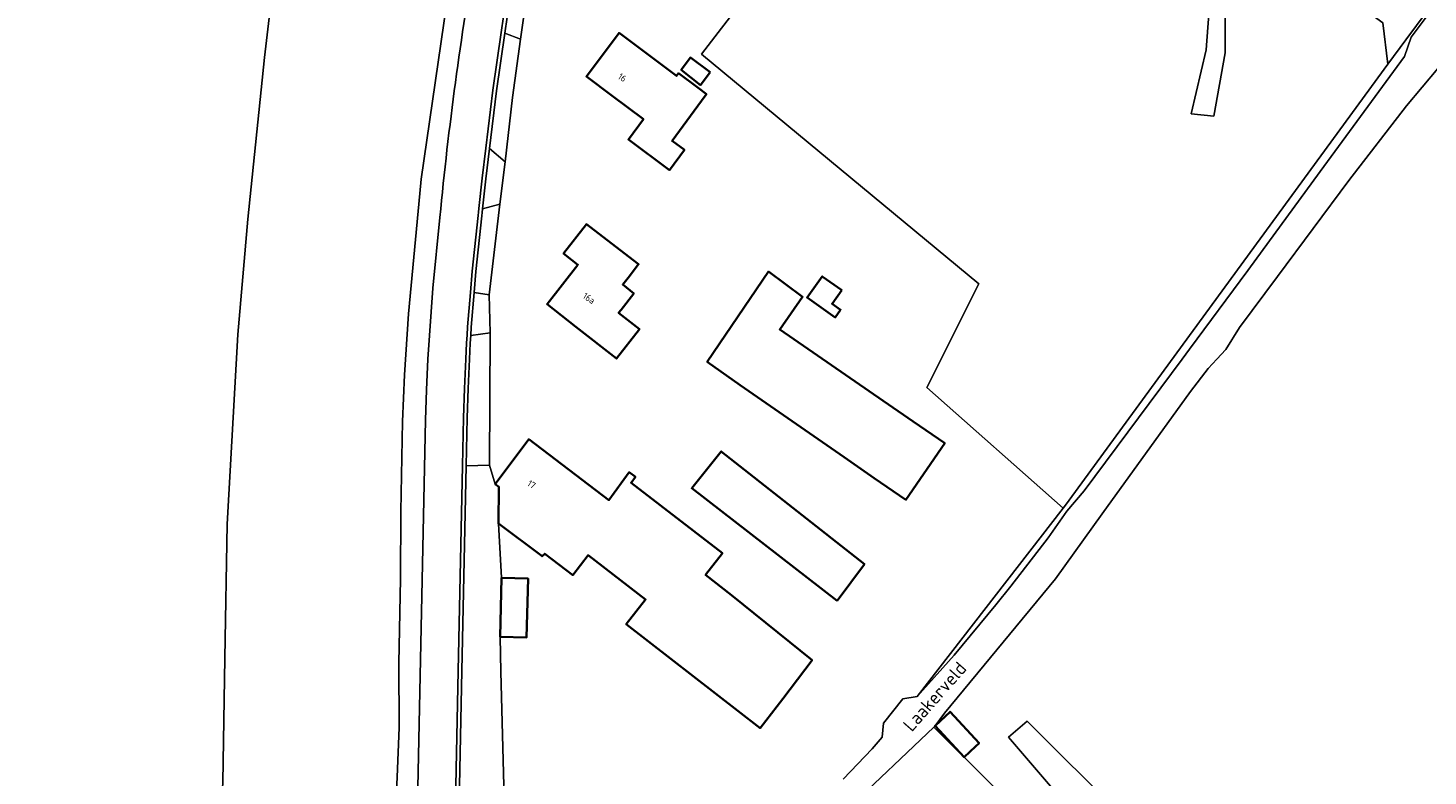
# Model space of a CAD drawing. Extents: x 184422 to 188298, y 343471 to 350189.
# Tile 55 of 256: x 185079 to 185270, y 347443 to 347545. Entities that reach past the tile are written whole.
import ezdxf
from ezdxf.enums import TextEntityAlignment as Align

# ---------------------------------------------------------------- set-up
doc = ezdxf.new("R2010")
doc.units = 0
for name, color, linetype, lineweight in [('B-WA-GR-BOUWLAND-GV', 252, 'Continuous', 13), ('B-WA-GR-GRAS-GV', 252, 'Continuous', 13), ('B-WA-OG-TERREIN_ERF-GV', 252, 'Continuous', 18), ('B-WA-OG-TOPOGRAFIE-T18', 252, 'Continuous', 18), ('B-WA-OG-WEG-GV', 252, 'Continuous', 18), ('B-WA-VH-ONVERHARD-GV', 252, 'Continuous', 18), ('B-WA-VH-VERHARDING_ASFALT-GV', 252, 'Continuous', 18), ('B-WA-VH-VERHARDING_BETONSTRAATSTEEN-GV', 252, 'Continuous', 18), ('B-WA-VH-VERHARDING_HALFVERHARDING_GRIND-GV', 252, 'Continuous', 18), ('B-WA-VH-VERHARDING_OPEN-GV', 252, 'Continuous', 18), ('B-WA-VH-VERHARDING_STRAATBAKSTEEN-GV', 252, 'Continuous', 18), ('B-WE-OG-BEBOUWING-GV', 250, 'Continuous', 35), ('B-WE-OG-BEBOUWING-T18', 10, 'Continuous', 18)]:
    doc.layers.add(name, color=color, linetype=linetype, lineweight=lineweight)
doc.styles.add('NLCS-ISO-M1000-T18', font='NLCS-ISO.ttf', dxfattribs={"height": 1.8})
doc.styles.add('NLCS-ISO-M500-T18', font='NLCS-ISO.ttf', dxfattribs={"height": 0.9})

msp = doc.modelspace()

# ---------------------------------------------------------------- linework, layer by layer
at = {"layer": 'B-WA-GR-BOUWLAND-GV', "flags": 128}
for points in [[(185217.459, 347434.948), (185202.542, 347449.8), (185190.757, 347438.565)], [(185217.459, 347434.948), (185202.542, 347449.8), (185190.757, 347438.565)], [(185217.459, 347434.948), (185202.542, 347449.8), (185190.757, 347438.565)], [(185240.891, 347425.069), (185215.266, 347450.593), (185212.717, 347448.401), (185219.291, 347440.757)], [(185240.891, 347425.069), (185215.266, 347450.593), (185212.717, 347448.401), (185219.291, 347440.757)], [(185240.891, 347425.069), (185215.266, 347450.593), (185212.717, 347448.401), (185219.291, 347440.757)]]:
    msp.add_lwpolyline(points, dxfattribs=at)
at = {"layer": 'B-WA-GR-GRAS-GV', "flags": 128}
for points in [[(185100.353, 347327.024), (185104.801, 347347.286), (185112.703, 347372.493), (185122.605, 347403.33), (185126.24, 347415.809), (185128.037, 347426.511), (185128.605, 347431.883), (185129.075, 347438.262), (185129.311, 347442.949), (185129.59, 347449.745), (185129.529, 347458.503), (185129.742, 347470.035), (185129.785, 347479.206), (185130.029, 347491.526), (185130.295, 347497.875), (185130.832, 347506.198), (185132.527, 347524.102), (185132.599, 347524.598), (185137.243, 347556.564), (185137.87, 347560.879)], [(185100.353, 347327.024), (185104.801, 347347.286), (185112.703, 347372.493), (185122.605, 347403.33), (185126.24, 347415.809), (185128.037, 347426.511), (185128.605, 347431.883), (185129.075, 347438.262), (185129.311, 347442.949), (185129.59, 347449.745), (185129.529, 347458.503), (185129.742, 347470.035), (185129.785, 347479.206), (185130.029, 347491.526), (185130.295, 347497.875), (185130.832, 347506.198), (185132.527, 347524.102), (185132.599, 347524.598), (185137.243, 347556.564), (185137.87, 347560.879)], [(185100.353, 347327.024), (185104.801, 347347.286), (185112.703, 347372.493), (185122.605, 347403.33), (185126.24, 347415.809), (185128.037, 347426.511), (185128.605, 347431.883), (185129.075, 347438.262), (185129.311, 347442.949), (185129.59, 347449.745), (185129.529, 347458.503), (185129.742, 347470.035), (185129.785, 347479.206), (185130.029, 347491.526), (185130.295, 347497.875), (185130.832, 347506.198), (185132.527, 347524.102), (185132.599, 347524.598), (185137.243, 347556.564), (185137.87, 347560.879)], [(185107.77, 347554.005), (185112.593, 347553.726), (185112.547, 347552.68), (185112.285, 347550.501), (185111.212, 347541.178), (185108.929, 347519.13), (185107.578, 347503.369), (185106.112, 347477.476), (185105.768, 347459.189), (185105.504, 347442.22), (185104.786, 347429.692), (185103.44, 347423.236), (185102.113, 347418.749), (185094.576, 347397.5), (185086.549, 347375.554), (185082.993, 347363.902), (185081.209, 347355.405), (185080.365, 347349.174), (185078.925, 347335.259)], [(185078.925, 347335.259), (185080.365, 347349.174), (185081.209, 347355.405), (185082.993, 347363.902), (185086.549, 347375.554), (185094.576, 347397.5), (185102.113, 347418.749), (185103.44, 347423.236), (185104.786, 347429.692), (185105.504, 347442.22), (185105.768, 347459.189), (185106.112, 347477.476), (185107.578, 347503.369), (185108.929, 347519.13), (185111.212, 347541.178), (185112.285, 347550.501), (185112.547, 347552.68), (185112.593, 347553.726), (185107.77, 347554.005)], [(185107.77, 347554.005), (185112.593, 347553.726), (185112.547, 347552.68), (185112.285, 347550.501), (185111.212, 347541.178), (185108.929, 347519.13), (185107.578, 347503.369), (185106.112, 347477.476), (185105.768, 347459.189), (185105.504, 347442.22), (185104.786, 347429.692), (185103.44, 347423.236), (185102.113, 347418.749), (185094.576, 347397.5), (185086.549, 347375.554), (185082.993, 347363.902), (185081.209, 347355.405), (185080.365, 347349.174), (185078.925, 347335.259)], [(185078.925, 347335.259), (185080.365, 347349.174), (185081.209, 347355.405), (185082.993, 347363.902), (185086.549, 347375.554), (185094.576, 347397.5), (185102.113, 347418.749), (185103.44, 347423.236), (185104.786, 347429.692), (185105.504, 347442.22), (185105.768, 347459.189), (185106.112, 347477.476), (185107.578, 347503.369), (185108.929, 347519.13), (185111.212, 347541.178), (185112.285, 347550.501), (185112.547, 347552.68), (185112.593, 347553.726), (185107.77, 347554.005)], [(185107.77, 347554.005), (185112.593, 347553.726), (185112.547, 347552.68), (185112.285, 347550.501), (185111.212, 347541.178), (185108.929, 347519.13), (185107.578, 347503.369), (185106.112, 347477.476), (185105.768, 347459.189), (185105.504, 347442.22), (185104.786, 347429.692), (185103.44, 347423.236), (185102.113, 347418.749), (185094.576, 347397.5), (185086.549, 347375.554), (185082.993, 347363.902), (185081.209, 347355.405), (185080.365, 347349.174), (185078.925, 347335.259)], [(185078.925, 347335.259), (185080.365, 347349.174), (185081.209, 347355.405), (185082.993, 347363.902), (185086.549, 347375.554), (185094.576, 347397.5), (185102.113, 347418.749), (185103.44, 347423.236), (185104.786, 347429.692), (185105.504, 347442.22), (185105.768, 347459.189), (185106.112, 347477.476), (185107.578, 347503.369), (185108.929, 347519.13), (185111.212, 347541.178), (185112.285, 347550.501), (185112.547, 347552.68), (185112.593, 347553.726), (185107.77, 347554.005)]]:
    msp.add_lwpolyline(points, dxfattribs=at)
at = {"layer": 'B-WA-OG-TERREIN_ERF-GV', "flags": 128}
for points in [[(185264.491, 347540.269), (185263.831, 347545.924), (185243.369, 347560.757), (185242.525, 347558.757), (185242.314, 347551.757), (185242.314, 347543.841), (185242.314, 347541.841), (185240.768, 347533.174), (185237.674, 347533.508), (185239.713, 347542.258), (185240.064, 347547.091), (185239.853, 347557.674), (185238.588, 347558.424), (185233.806, 347550.007), (185225.228, 347555.507), (185229.658, 347563.507), (185232.379, 347561.958), (185234.94, 347566.795), (185211.301, 347581.318)], [(185264.491, 347540.269), (185263.831, 347545.924), (185243.369, 347560.757), (185242.525, 347558.757), (185242.314, 347551.757), (185242.314, 347543.841), (185242.314, 347541.841), (185240.768, 347533.174), (185237.674, 347533.508), (185239.713, 347542.258), (185240.064, 347547.091), (185239.853, 347557.674), (185238.588, 347558.424), (185233.806, 347550.007), (185225.228, 347555.507), (185229.658, 347563.507), (185232.379, 347561.958), (185234.94, 347566.795), (185211.301, 347581.318)], [(185264.491, 347540.269), (185263.831, 347545.924), (185243.369, 347560.757), (185242.525, 347558.757), (185242.314, 347551.757), (185242.314, 347543.841), (185242.314, 347541.841), (185240.768, 347533.174), (185237.674, 347533.508), (185239.713, 347542.258), (185240.064, 347547.091), (185239.853, 347557.674), (185238.588, 347558.424), (185233.806, 347550.007), (185225.228, 347555.507), (185229.658, 347563.507), (185232.379, 347561.958), (185234.94, 347566.795), (185211.301, 347581.318)], [(185206.881, 347578.62), (185208.89, 347570.922), (185209.024, 347567.43), (185205.743, 347569.414), (185205.073, 347575.445), (185204.069, 347577.112), (185201.859, 347574.017), (185201.041, 347572.58), (185203.761, 347570.945), (185198.427, 347561.904), (185193.892, 347554.219), (185186.031, 347558.886), (185182.411, 347556.724), (185170.835, 347541.632), (185208.706, 347510.273), (185201.595, 347496.161), (185220.213, 347479.691), (185220.512, 347480.077), (185264.491, 347540.269)], [(185206.881, 347578.62), (185208.89, 347570.922), (185209.024, 347567.43), (185205.743, 347569.414), (185205.073, 347575.445), (185204.069, 347577.112), (185201.859, 347574.017), (185201.041, 347572.58), (185203.761, 347570.945), (185198.427, 347561.904), (185193.892, 347554.219), (185186.031, 347558.886), (185182.411, 347556.724), (185170.835, 347541.632), (185208.706, 347510.273), (185201.595, 347496.161), (185220.213, 347479.691), (185220.512, 347480.077), (185264.491, 347540.269)], [(185206.881, 347578.62), (185208.89, 347570.922), (185209.024, 347567.43), (185205.743, 347569.414), (185205.073, 347575.445), (185204.069, 347577.112), (185201.859, 347574.017), (185201.041, 347572.58), (185203.761, 347570.945), (185198.427, 347561.904), (185193.892, 347554.219), (185186.031, 347558.886), (185182.411, 347556.724), (185170.835, 347541.632), (185208.706, 347510.273), (185201.595, 347496.161), (185220.213, 347479.691), (185220.512, 347480.077), (185264.491, 347540.269)], [(185190.173, 347442.694), (185194.131, 347446.819), (185195.499, 347448.422), (185195.688, 347450.335), (185198.313, 347453.625), (185200.269, 347453.949), (185220.213, 347479.691), (185201.595, 347496.161), (185208.706, 347510.273), (185170.835, 347541.632), (185182.411, 347556.724)], [(185190.173, 347442.694), (185194.131, 347446.819), (185195.499, 347448.422), (185195.688, 347450.335), (185198.313, 347453.625), (185200.269, 347453.949), (185220.213, 347479.691), (185201.595, 347496.161), (185208.706, 347510.273), (185170.835, 347541.632), (185182.411, 347556.724)], [(185190.173, 347442.694), (185194.131, 347446.819), (185195.499, 347448.422), (185195.688, 347450.335), (185198.313, 347453.625), (185200.269, 347453.949), (185220.213, 347479.691), (185201.595, 347496.161), (185208.706, 347510.273), (185170.835, 347541.632), (185182.411, 347556.724)], [(185146.708, 347547.818), (185146.149, 347543.699), (185145.065, 347535.714), (185144.022, 347526.955), (185143.334, 347521.168), (185141.865, 347508.798), (185142.014, 347503.588), (185141.899, 347485.545), (185142.696, 347482.961), (185147.258, 347489.089), (185158.204, 347480.774), (185160.967, 347484.582), (185161.824, 347483.948), (185161.229, 347483.144), (185173.685, 347473.516), (185171.389, 347470.551), (185174.947, 347467.796), (185185.927, 347458.923), (185181.928, 347453.651), (185178.837, 347449.659), (185160.561, 347463.83), (185163.215, 347467.189), (185155.355, 347473.241), (185153.267, 347470.544), (185149.439, 347473.455), (185149.093, 347473.117), (185143.131, 347477.577), (185143.533, 347470.152), (185147.161, 347470.066), (185146.96, 347462.033), (185143.342, 347462.119), (185143.445, 347457.337), (185143.859, 347441.798)], [(185146.708, 347547.818), (185146.149, 347543.699), (185145.065, 347535.714), (185144.022, 347526.955), (185143.334, 347521.168), (185141.865, 347508.798), (185142.014, 347503.588), (185141.899, 347485.545), (185142.696, 347482.961), (185147.258, 347489.089), (185158.204, 347480.774), (185160.967, 347484.582), (185161.824, 347483.948), (185161.229, 347483.144), (185173.685, 347473.516), (185171.389, 347470.551), (185174.947, 347467.796), (185185.927, 347458.923), (185181.928, 347453.651), (185178.837, 347449.659), (185160.561, 347463.83), (185163.215, 347467.189), (185155.355, 347473.241), (185153.267, 347470.544), (185149.439, 347473.455), (185149.093, 347473.117), (185143.131, 347477.577), (185143.533, 347470.152), (185147.161, 347470.066), (185146.96, 347462.033), (185143.342, 347462.119), (185143.445, 347457.337), (185143.859, 347441.798)], [(185146.708, 347547.818), (185146.149, 347543.699), (185145.065, 347535.714), (185144.022, 347526.955), (185143.334, 347521.168), (185141.865, 347508.798), (185142.014, 347503.588), (185141.899, 347485.545), (185142.696, 347482.961), (185147.258, 347489.089), (185158.204, 347480.774), (185160.967, 347484.582), (185161.824, 347483.948), (185161.229, 347483.144), (185173.685, 347473.516), (185171.389, 347470.551), (185174.947, 347467.796), (185185.927, 347458.923), (185181.928, 347453.651), (185178.837, 347449.659), (185160.561, 347463.83), (185163.215, 347467.189), (185155.355, 347473.241), (185153.267, 347470.544), (185149.439, 347473.455), (185149.093, 347473.117), (185143.131, 347477.577), (185143.533, 347470.152), (185147.161, 347470.066), (185146.96, 347462.033), (185143.342, 347462.119), (185143.445, 347457.337), (185143.859, 347441.798)], [(185271.334, 347539.694), (185267.035, 347534.585), (185259.157, 347524.402), (185249.44, 347511.275), (185244.266, 347504.342), (185242.398, 347501.346), (185241.155, 347500), (185239.982, 347498.729), (185237.55, 347495.613), (185225.505, 347478.915), (185219.125, 347470.023), (185203.997, 347451.668), (185202.714, 347449.98), (185202.542, 347449.8), (185217.459, 347434.948)], [(185271.334, 347539.694), (185267.035, 347534.585), (185259.157, 347524.402), (185249.44, 347511.275), (185244.266, 347504.342), (185242.398, 347501.346), (185241.155, 347500), (185239.982, 347498.729), (185237.55, 347495.613), (185225.505, 347478.915), (185219.125, 347470.023), (185203.997, 347451.668), (185202.714, 347449.98), (185202.542, 347449.8), (185217.459, 347434.948)], [(185271.334, 347539.694), (185267.035, 347534.585), (185259.157, 347524.402), (185249.44, 347511.275), (185244.266, 347504.342), (185242.398, 347501.346), (185241.155, 347500), (185239.982, 347498.729), (185237.55, 347495.613), (185225.505, 347478.915), (185219.125, 347470.023), (185203.997, 347451.668), (185202.714, 347449.98), (185202.542, 347449.8), (185217.459, 347434.948)], [(185219.291, 347440.757), (185212.717, 347448.401), (185215.266, 347450.593), (185240.891, 347425.069)], [(185219.291, 347440.757), (185212.717, 347448.401), (185215.266, 347450.593), (185240.891, 347425.069)], [(185219.291, 347440.757), (185212.717, 347448.401), (185215.266, 347450.593), (185240.891, 347425.069)]]:
    msp.add_lwpolyline(points, dxfattribs=at)
for points in [[(185166.451, 347525.827), (185160.864, 347530.017), (185162.921, 347532.76), (185158.634, 347535.975), (185155.13, 347538.603), (185159.591, 347544.552), (185163.591, 347541.552), (185167.428, 347538.674), (185167.709, 347539.048), (185170.401, 347537.032), (185171.509, 347536.173), (185171.349, 347535.955), (185166.832, 347529.8), (185168.508, 347528.57)], [(185166.451, 347525.827), (185160.864, 347530.017), (185162.921, 347532.76), (185158.634, 347535.975), (185155.13, 347538.603), (185159.591, 347544.552), (185163.591, 347541.552), (185167.428, 347538.674), (185167.709, 347539.048), (185170.401, 347537.032), (185171.509, 347536.173), (185171.349, 347535.955), (185166.832, 347529.8), (185168.508, 347528.57)], [(185166.451, 347525.827), (185160.864, 347530.017), (185162.921, 347532.76), (185158.634, 347535.975), (185155.13, 347538.603), (185159.591, 347544.552), (185163.591, 347541.552), (185167.428, 347538.674), (185167.709, 347539.048), (185170.401, 347537.032), (185171.509, 347536.173), (185171.349, 347535.955), (185166.832, 347529.8), (185168.508, 347528.57)], [(185159.093, 347515.402), (185162.251, 347512.962), (185160.841, 347511.137), (185160.081, 347510.184), (185161.588, 347508.997), (185159.853, 347506.751), (185159.526, 347506.338), (185162.357, 347504.13), (185159.253, 347500.085), (185153.695, 347504.443), (185149.762, 347507.53), (185153.981, 347512.906), (185152.021, 347514.427), (185155.136, 347518.459)], [(185159.093, 347515.402), (185162.251, 347512.962), (185160.841, 347511.137), (185160.081, 347510.184), (185161.588, 347508.997), (185159.853, 347506.751), (185159.526, 347506.338), (185162.357, 347504.13), (185159.253, 347500.085), (185153.695, 347504.443), (185149.762, 347507.53), (185153.981, 347512.906), (185152.021, 347514.427), (185155.136, 347518.459)], [(185159.093, 347515.402), (185162.251, 347512.962), (185160.841, 347511.137), (185160.081, 347510.184), (185161.588, 347508.997), (185159.853, 347506.751), (185159.526, 347506.338), (185162.357, 347504.13), (185159.253, 347500.085), (185153.695, 347504.443), (185149.762, 347507.53), (185153.981, 347512.906), (185152.021, 347514.427), (185155.136, 347518.459)], [(185198.73, 347480.817), (185194.397, 347483.774), (185190.288, 347486.622), (185176.122, 347496.441), (185171.612, 347499.654), (185179.991, 347511.971), (185184.642, 347508.509), (185181.515, 347504.075), (185195.633, 347494.334), (185199.742, 347491.486), (185204.027, 347488.546)], [(185198.73, 347480.817), (185194.397, 347483.774), (185190.288, 347486.622), (185176.122, 347496.441), (185171.612, 347499.654), (185179.991, 347511.971), (185184.642, 347508.509), (185181.515, 347504.075), (185195.633, 347494.334), (185199.742, 347491.486), (185204.027, 347488.546)], [(185198.73, 347480.817), (185194.397, 347483.774), (185190.288, 347486.622), (185176.122, 347496.441), (185171.612, 347499.654), (185179.991, 347511.971), (185184.642, 347508.509), (185181.515, 347504.075), (185195.633, 347494.334), (185199.742, 347491.486), (185204.027, 347488.546)]]:
    msp.add_lwpolyline(points, close=True, dxfattribs=at)
at = {"layer": 'B-WA-OG-WEG-GV', "flags": 128}
for points in [[(185140.083, 347556.135), (185137.243, 347556.564), (185132.599, 347524.598), (185132.527, 347524.102), (185130.832, 347506.198), (185130.295, 347497.875), (185130.029, 347491.526), (185129.785, 347479.206), (185129.742, 347470.035), (185129.529, 347458.503), (185129.59, 347449.745), (185129.311, 347442.949), (185129.075, 347438.262), (185128.605, 347431.883), (185128.037, 347426.511), (185126.24, 347415.809), (185122.605, 347403.33), (185112.703, 347372.493), (185104.801, 347347.286), (185100.353, 347327.024)], [(185140.083, 347556.135), (185137.243, 347556.564), (185132.599, 347524.598), (185132.527, 347524.102), (185130.832, 347506.198), (185130.295, 347497.875), (185130.029, 347491.526), (185129.785, 347479.206), (185129.742, 347470.035), (185129.529, 347458.503), (185129.59, 347449.745), (185129.311, 347442.949), (185129.075, 347438.262), (185128.605, 347431.883), (185128.037, 347426.511), (185126.24, 347415.809), (185122.605, 347403.33), (185112.703, 347372.493), (185104.801, 347347.286), (185100.353, 347327.024)], [(185140.083, 347556.135), (185137.243, 347556.564), (185132.599, 347524.598), (185132.527, 347524.102), (185130.832, 347506.198), (185130.295, 347497.875), (185130.029, 347491.526), (185129.785, 347479.206), (185129.742, 347470.035), (185129.529, 347458.503), (185129.59, 347449.745), (185129.311, 347442.949), (185129.075, 347438.262), (185128.605, 347431.883), (185128.037, 347426.511), (185126.24, 347415.809), (185122.605, 347403.33), (185112.703, 347372.493), (185104.801, 347347.286), (185100.353, 347327.024)], [(185277.163, 347555.61), (185269.855, 347547.538), (185266.936, 347543.616), (185264.491, 347540.269), (185220.512, 347480.077), (185220.213, 347479.691), (185200.269, 347453.949), (185200.284, 347453.951), (185205.314, 347459.615), (185210.992, 347466.464), (185213.045, 347469.046), (185218.166, 347475.603), (185220.693, 347479.267), (185223.057, 347482.047), (185236.423, 347500), (185237.452, 347501.382), (185245.398, 347512.095), (185255.276, 347525.612), (185266.798, 347541.335), (185267.669, 347543.987), (185270.26, 347547.428)], [(185277.163, 347555.61), (185269.855, 347547.538), (185266.936, 347543.616), (185264.491, 347540.269), (185220.512, 347480.077), (185220.213, 347479.691), (185200.269, 347453.949), (185200.284, 347453.951), (185205.314, 347459.615), (185210.992, 347466.464), (185213.045, 347469.046), (185218.166, 347475.603), (185220.693, 347479.267), (185223.057, 347482.047), (185236.423, 347500), (185237.452, 347501.382), (185245.398, 347512.095), (185255.276, 347525.612), (185266.798, 347541.335), (185267.669, 347543.987), (185270.26, 347547.428)], [(185277.163, 347555.61), (185269.855, 347547.538), (185266.936, 347543.616), (185264.491, 347540.269), (185220.512, 347480.077), (185220.213, 347479.691), (185200.269, 347453.949), (185200.284, 347453.951), (185205.314, 347459.615), (185210.992, 347466.464), (185213.045, 347469.046), (185218.166, 347475.603), (185220.693, 347479.267), (185223.057, 347482.047), (185236.423, 347500), (185237.452, 347501.382), (185245.398, 347512.095), (185255.276, 347525.612), (185266.798, 347541.335), (185267.669, 347543.987), (185270.26, 347547.428)], [(185132.094, 347439.376), (185133.157, 347491.667), (185133.289, 347495.834), (185133.481, 347500), (185134.15, 347509.691), (185135.134, 347519.357)], [(185132.094, 347439.376), (185133.157, 347491.667), (185133.289, 347495.834), (185133.481, 347500), (185134.15, 347509.691), (185135.134, 347519.357)], [(185132.094, 347439.376), (185133.157, 347491.667), (185133.289, 347495.834), (185133.481, 347500), (185134.15, 347509.691), (185135.134, 347519.357)]]:
    msp.add_lwpolyline(points, dxfattribs=at)
at = {"layer": 'B-WA-OG-WEG-GV'}
msp.add_lwpolyline([(185135.134, 347519.357, -0.0192728), (185140.083, 347556.135)], format="xyb", dxfattribs=at)
msp.add_lwpolyline([(185135.134, 347519.357, -0.0192728), (185140.083, 347556.135)], format="xyb", dxfattribs=at)
msp.add_lwpolyline([(185135.134, 347519.357, -0.0192728), (185140.083, 347556.135)], format="xyb", dxfattribs=at)
at = {"layer": 'B-WA-VH-ONVERHARD-GV', "flags": 128}
for points in [[(185270.26, 347547.428), (185267.669, 347543.987), (185266.798, 347541.335), (185255.276, 347525.612), (185245.398, 347512.095), (185237.452, 347501.382), (185236.423, 347500), (185223.057, 347482.047), (185220.693, 347479.267), (185218.166, 347475.603), (185213.045, 347469.046), (185210.992, 347466.464), (185205.314, 347459.615), (185200.284, 347453.951), (185200.269, 347453.949), (185198.313, 347453.625), (185195.688, 347450.335), (185195.499, 347448.422), (185194.131, 347446.819), (185190.173, 347442.694)], [(185270.26, 347547.428), (185267.669, 347543.987), (185266.798, 347541.335), (185255.276, 347525.612), (185245.398, 347512.095), (185237.452, 347501.382), (185236.423, 347500), (185223.057, 347482.047), (185220.693, 347479.267), (185218.166, 347475.603), (185213.045, 347469.046), (185210.992, 347466.464), (185205.314, 347459.615), (185200.284, 347453.951), (185200.269, 347453.949), (185198.313, 347453.625), (185195.688, 347450.335), (185195.499, 347448.422), (185194.131, 347446.819), (185190.173, 347442.694)], [(185270.26, 347547.428), (185267.669, 347543.987), (185266.798, 347541.335), (185255.276, 347525.612), (185245.398, 347512.095), (185237.452, 347501.382), (185236.423, 347500), (185223.057, 347482.047), (185220.693, 347479.267), (185218.166, 347475.603), (185213.045, 347469.046), (185210.992, 347466.464), (185205.314, 347459.615), (185200.284, 347453.951), (185200.269, 347453.949), (185198.313, 347453.625), (185195.688, 347450.335), (185195.499, 347448.422), (185194.131, 347446.819), (185190.173, 347442.694)], [(185190.757, 347438.565), (185202.542, 347449.8), (185202.714, 347449.98), (185203.997, 347451.668), (185219.125, 347470.023), (185225.505, 347478.915), (185237.55, 347495.613), (185239.982, 347498.729), (185241.155, 347500), (185242.398, 347501.346), (185244.266, 347504.342), (185249.44, 347511.275), (185259.157, 347524.402), (185267.035, 347534.585), (185271.334, 347539.694)], [(185190.757, 347438.565), (185202.542, 347449.8), (185202.714, 347449.98), (185203.997, 347451.668), (185219.125, 347470.023), (185225.505, 347478.915), (185237.55, 347495.613), (185239.982, 347498.729), (185241.155, 347500), (185242.398, 347501.346), (185244.266, 347504.342), (185249.44, 347511.275), (185259.157, 347524.402), (185267.035, 347534.585), (185271.334, 347539.694)], [(185190.757, 347438.565), (185202.542, 347449.8), (185202.714, 347449.98), (185203.997, 347451.668), (185219.125, 347470.023), (185225.505, 347478.915), (185237.55, 347495.613), (185239.982, 347498.729), (185241.155, 347500), (185242.398, 347501.346), (185244.266, 347504.342), (185249.44, 347511.275), (185259.157, 347524.402), (185267.035, 347534.585), (185271.334, 347539.694)]]:
    msp.add_lwpolyline(points, dxfattribs=at)
at = {"layer": 'B-WA-VH-VERHARDING_ASFALT-GV'}
msp.add_lwpolyline([(185140.083, 347556.135, 0.0192728), (185135.134, 347519.357)], format="xyb", dxfattribs=at)
msp.add_lwpolyline([(185140.083, 347556.135, 0.0192728), (185135.134, 347519.357)], format="xyb", dxfattribs=at)
msp.add_lwpolyline([(185140.083, 347556.135, 0.0192728), (185135.134, 347519.357)], format="xyb", dxfattribs=at)
at = {"layer": 'B-WA-VH-VERHARDING_ASFALT-GV', "flags": 128}
for points in [[(185137.271, 347439.521), (185137.643, 347457.457), (185138.224, 347485.465), (185138.36, 347492.022), (185138.48, 347496.024), (185138.66, 347500.025), (185138.782, 347502.221), (185138.851, 347503.295), (185138.922, 347504.418), (185139.306, 347509.132), (185139.541, 347512.025), (185140.369, 347519.608), (185140.418, 347520.089), (185140.468, 347520.573), (185140.912, 347524.698), (185141.389, 347528.824), (185142.383, 347536.71), (185143.49, 347544.583), (185143.82, 347546.783)], [(185137.271, 347439.521), (185137.643, 347457.457), (185138.224, 347485.465), (185138.36, 347492.022), (185138.48, 347496.024), (185138.66, 347500.025), (185138.782, 347502.221), (185138.851, 347503.295), (185138.922, 347504.418), (185139.306, 347509.132), (185139.541, 347512.025), (185140.369, 347519.608), (185140.418, 347520.089), (185140.468, 347520.573), (185140.912, 347524.698), (185141.389, 347528.824), (185142.383, 347536.71), (185143.49, 347544.583), (185143.82, 347546.783)], [(185137.271, 347439.521), (185137.643, 347457.457), (185138.224, 347485.465), (185138.36, 347492.022), (185138.48, 347496.024), (185138.66, 347500.025), (185138.782, 347502.221), (185138.851, 347503.295), (185138.922, 347504.418), (185139.306, 347509.132), (185139.541, 347512.025), (185140.369, 347519.608), (185140.418, 347520.089), (185140.468, 347520.573), (185140.912, 347524.698), (185141.389, 347528.824), (185142.383, 347536.71), (185143.49, 347544.583), (185143.82, 347546.783)], [(185135.134, 347519.357), (185134.15, 347509.691), (185133.481, 347500), (185133.289, 347495.834), (185133.157, 347491.667), (185132.094, 347439.376)], [(185135.134, 347519.357), (185134.15, 347509.691), (185133.481, 347500), (185133.289, 347495.834), (185133.157, 347491.667), (185132.094, 347439.376)], [(185135.134, 347519.357), (185134.15, 347509.691), (185133.481, 347500), (185133.289, 347495.834), (185133.157, 347491.667), (185132.094, 347439.376)]]:
    msp.add_lwpolyline(points, dxfattribs=at)
at = {"layer": 'B-WA-VH-VERHARDING_BETONSTRAATSTEEN-GV', "flags": 128}
for points in [[(185144.653, 347548.904), (185144.314, 347546.708), (185143.985, 347544.511), (185146.149, 347543.699), (185146.708, 347547.818), (185146.724, 347547.897)], [(185144.653, 347548.904), (185144.314, 347546.708), (185143.985, 347544.511), (185146.149, 347543.699), (185146.708, 347547.818), (185146.724, 347547.897)], [(185144.653, 347548.904), (185144.314, 347546.708), (185143.985, 347544.511), (185146.149, 347543.699), (185146.708, 347547.818), (185146.724, 347547.897)], [(185141.885, 347528.764), (185141.409, 347524.643), (185140.965, 347520.52), (185143.334, 347521.168), (185144.022, 347526.955)], [(185141.885, 347528.764), (185141.409, 347524.643), (185140.965, 347520.52), (185143.334, 347521.168), (185144.022, 347526.955)], [(185141.885, 347528.764), (185141.409, 347524.643), (185140.965, 347520.52), (185143.334, 347521.168), (185144.022, 347526.955)], [(185141.865, 347508.798), (185139.804, 347509.091), (185139.421, 347504.382), (185139.35, 347503.263), (185142.014, 347503.588)], [(185141.865, 347508.798), (185139.804, 347509.091), (185139.421, 347504.382), (185139.35, 347503.263), (185142.014, 347503.588)], [(185141.865, 347508.798), (185139.804, 347509.091), (185139.421, 347504.382), (185139.35, 347503.263), (185142.014, 347503.588)]]:
    msp.add_lwpolyline(points, close=True, dxfattribs=at)
at = {"layer": 'B-WA-VH-VERHARDING_HALFVERHARDING_GRIND-GV', "flags": 128}
for points in [[(185211.301, 347581.318), (185234.94, 347566.795), (185232.379, 347561.958), (185238.588, 347558.424), (185239.853, 347557.674), (185240.064, 347547.091), (185239.713, 347542.258), (185237.674, 347533.508), (185240.768, 347533.174), (185242.314, 347541.841), (185242.314, 347543.841), (185242.314, 347551.757), (185242.525, 347558.757), (185243.369, 347560.757), (185263.831, 347545.924), (185264.491, 347540.269), (185266.936, 347543.616), (185269.855, 347547.538), (185277.163, 347555.61)], [(185211.301, 347581.318), (185234.94, 347566.795), (185232.379, 347561.958), (185238.588, 347558.424), (185239.853, 347557.674), (185240.064, 347547.091), (185239.713, 347542.258), (185237.674, 347533.508), (185240.768, 347533.174), (185242.314, 347541.841), (185242.314, 347543.841), (185242.314, 347551.757), (185242.525, 347558.757), (185243.369, 347560.757), (185263.831, 347545.924), (185264.491, 347540.269), (185266.936, 347543.616), (185269.855, 347547.538), (185277.163, 347555.61)], [(185211.301, 347581.318), (185234.94, 347566.795), (185232.379, 347561.958), (185238.588, 347558.424), (185239.853, 347557.674), (185240.064, 347547.091), (185239.713, 347542.258), (185237.674, 347533.508), (185240.768, 347533.174), (185242.314, 347541.841), (185242.314, 347543.841), (185242.314, 347551.757), (185242.525, 347558.757), (185243.369, 347560.757), (185263.831, 347545.924), (185264.491, 347540.269), (185266.936, 347543.616), (185269.855, 347547.538), (185277.163, 347555.61)], [(185143.131, 347477.577), (185143.198, 347482.567), (185142.696, 347482.961), (185141.899, 347485.545), (185138.724, 347485.455), (185138.143, 347457.447), (185137.771, 347439.511)], [(185143.131, 347477.577), (185143.198, 347482.567), (185142.696, 347482.961), (185141.899, 347485.545), (185138.724, 347485.455), (185138.143, 347457.447), (185137.771, 347439.511)], [(185143.131, 347477.577), (185143.198, 347482.567), (185142.696, 347482.961), (185141.899, 347485.545), (185138.724, 347485.455), (185138.143, 347457.447), (185137.771, 347439.511)], [(185137.458, 347432.779), (185142.797, 347431.949), (185143.859, 347441.798), (185143.445, 347457.337), (185143.342, 347462.119), (185143.533, 347470.152), (185143.131, 347477.577)], [(185137.458, 347432.779), (185142.797, 347431.949), (185143.859, 347441.798), (185143.445, 347457.337), (185143.342, 347462.119), (185143.533, 347470.152), (185143.131, 347477.577)], [(185137.458, 347432.779), (185142.797, 347431.949), (185143.859, 347441.798), (185143.445, 347457.337), (185143.342, 347462.119), (185143.533, 347470.152), (185143.131, 347477.577)]]:
    msp.add_lwpolyline(points, dxfattribs=at)
for points in [[(185143.985, 347544.511), (185142.879, 347536.644), (185141.885, 347528.764), (185144.022, 347526.955), (185145.065, 347535.714), (185146.149, 347543.699)], [(185143.985, 347544.511), (185142.879, 347536.644), (185141.885, 347528.764), (185144.022, 347526.955), (185145.065, 347535.714), (185146.149, 347543.699)], [(185143.985, 347544.511), (185142.879, 347536.644), (185141.885, 347528.764), (185144.022, 347526.955), (185145.065, 347535.714), (185146.149, 347543.699)], [(185139.804, 347509.091), (185141.865, 347508.798), (185143.334, 347521.168), (185140.965, 347520.52), (185140.915, 347520.038), (185140.866, 347519.556), (185140.039, 347511.978)], [(185139.804, 347509.091), (185141.865, 347508.798), (185143.334, 347521.168), (185140.965, 347520.52), (185140.915, 347520.038), (185140.866, 347519.556), (185140.039, 347511.978)], [(185139.804, 347509.091), (185141.865, 347508.798), (185143.334, 347521.168), (185140.965, 347520.52), (185140.915, 347520.038), (185140.866, 347519.556), (185140.039, 347511.978)]]:
    msp.add_lwpolyline(points, close=True, dxfattribs=at)
at = {"layer": 'B-WA-VH-VERHARDING_OPEN-GV', "flags": 128}
msp.add_lwpolyline([(185138.724, 347485.455), (185141.899, 347485.545), (185142.014, 347503.588), (185139.35, 347503.263), (185139.281, 347502.191), (185139.159, 347500), (185138.98, 347496.005), (185138.86, 347492.009)], close=True, dxfattribs=at)
msp.add_lwpolyline([(185138.724, 347485.455), (185141.899, 347485.545), (185142.014, 347503.588), (185139.35, 347503.263), (185139.281, 347502.191), (185139.159, 347500), (185138.98, 347496.005), (185138.86, 347492.009)], close=True, dxfattribs=at)
msp.add_lwpolyline([(185138.724, 347485.455), (185141.899, 347485.545), (185142.014, 347503.588), (185139.35, 347503.263), (185139.281, 347502.191), (185139.159, 347500), (185138.98, 347496.005), (185138.86, 347492.009)], close=True, dxfattribs=at)
at = {"layer": 'B-WA-VH-VERHARDING_STRAATBAKSTEEN-GV', "flags": 128}
for points in [[(185143.82, 347546.783), (185143.49, 347544.583), (185142.383, 347536.71), (185141.389, 347528.824), (185140.912, 347524.698), (185140.468, 347520.573), (185140.418, 347520.089), (185140.369, 347519.608), (185139.541, 347512.025), (185139.306, 347509.132), (185138.922, 347504.418), (185138.851, 347503.295), (185138.782, 347502.221), (185138.66, 347500.025), (185138.48, 347496.024), (185138.36, 347492.022), (185138.224, 347485.465), (185137.643, 347457.457), (185137.271, 347439.521)], [(185143.82, 347546.783), (185143.49, 347544.583), (185142.383, 347536.71), (185141.389, 347528.824), (185140.912, 347524.698), (185140.468, 347520.573), (185140.418, 347520.089), (185140.369, 347519.608), (185139.541, 347512.025), (185139.306, 347509.132), (185138.922, 347504.418), (185138.851, 347503.295), (185138.782, 347502.221), (185138.66, 347500.025), (185138.48, 347496.024), (185138.36, 347492.022), (185138.224, 347485.465), (185137.643, 347457.457), (185137.271, 347439.521)], [(185143.82, 347546.783), (185143.49, 347544.583), (185142.383, 347536.71), (185141.389, 347528.824), (185140.912, 347524.698), (185140.468, 347520.573), (185140.418, 347520.089), (185140.369, 347519.608), (185139.541, 347512.025), (185139.306, 347509.132), (185138.922, 347504.418), (185138.851, 347503.295), (185138.782, 347502.221), (185138.66, 347500.025), (185138.48, 347496.024), (185138.36, 347492.022), (185138.224, 347485.465), (185137.643, 347457.457), (185137.271, 347439.521)], [(185137.771, 347439.511), (185138.143, 347457.447), (185138.724, 347485.455), (185138.86, 347492.009), (185138.98, 347496.005), (185139.159, 347500), (185139.281, 347502.191), (185139.35, 347503.263), (185139.421, 347504.382), (185139.804, 347509.091), (185140.039, 347511.978), (185140.866, 347519.556), (185140.915, 347520.038), (185140.965, 347520.52), (185141.409, 347524.643), (185141.885, 347528.764), (185142.879, 347536.644), (185143.985, 347544.511), (185144.314, 347546.708)], [(185137.771, 347439.511), (185138.143, 347457.447), (185138.724, 347485.455), (185138.86, 347492.009), (185138.98, 347496.005), (185139.159, 347500), (185139.281, 347502.191), (185139.35, 347503.263), (185139.421, 347504.382), (185139.804, 347509.091), (185140.039, 347511.978), (185140.866, 347519.556), (185140.915, 347520.038), (185140.965, 347520.52), (185141.409, 347524.643), (185141.885, 347528.764), (185142.879, 347536.644), (185143.985, 347544.511), (185144.314, 347546.708)], [(185137.771, 347439.511), (185138.143, 347457.447), (185138.724, 347485.455), (185138.86, 347492.009), (185138.98, 347496.005), (185139.159, 347500), (185139.281, 347502.191), (185139.35, 347503.263), (185139.421, 347504.382), (185139.804, 347509.091), (185140.039, 347511.978), (185140.866, 347519.556), (185140.915, 347520.038), (185140.965, 347520.52), (185141.409, 347524.643), (185141.885, 347528.764), (185142.879, 347536.644), (185143.985, 347544.511), (185144.314, 347546.708)]]:
    msp.add_lwpolyline(points, dxfattribs=at)
at = {"layer": 'B-WE-OG-BEBOUWING-GV', "flags": 128}
for points in [[(185170.401, 347537.032), (185167.709, 347539.048), (185167.428, 347538.674), (185163.591, 347541.552), (185159.591, 347544.552), (185155.13, 347538.603), (185158.634, 347535.975), (185162.921, 347532.76), (185160.864, 347530.017), (185166.451, 347525.827), (185168.508, 347528.57), (185166.832, 347529.8), (185171.349, 347535.955), (185171.509, 347536.173)], [(185170.401, 347537.032), (185167.709, 347539.048), (185167.428, 347538.674), (185163.591, 347541.552), (185159.591, 347544.552), (185155.13, 347538.603), (185158.634, 347535.975), (185162.921, 347532.76), (185160.864, 347530.017), (185166.451, 347525.827), (185168.508, 347528.57), (185166.832, 347529.8), (185171.349, 347535.955), (185171.509, 347536.173)], [(185170.401, 347537.032), (185167.709, 347539.048), (185167.428, 347538.674), (185163.591, 347541.552), (185159.591, 347544.552), (185155.13, 347538.603), (185158.634, 347535.975), (185162.921, 347532.76), (185160.864, 347530.017), (185166.451, 347525.827), (185168.508, 347528.57), (185166.832, 347529.8), (185171.349, 347535.955), (185171.509, 347536.173)], [(185172.002, 347539.167), (185169.321, 347541.199), (185168.064, 347539.522), (185170.699, 347537.43)], [(185172.002, 347539.167), (185169.321, 347541.199), (185168.064, 347539.522), (185170.699, 347537.43)], [(185172.002, 347539.167), (185169.321, 347541.199), (185168.064, 347539.522), (185170.699, 347537.43)], [(185160.841, 347511.137), (185162.251, 347512.962), (185159.093, 347515.402), (185155.136, 347518.459), (185152.021, 347514.427), (185153.981, 347512.906), (185149.762, 347507.53), (185153.695, 347504.443), (185159.253, 347500.085), (185162.357, 347504.13), (185159.526, 347506.338), (185159.853, 347506.751), (185161.588, 347508.997), (185160.081, 347510.184)], [(185160.841, 347511.137), (185162.251, 347512.962), (185159.093, 347515.402), (185155.136, 347518.459), (185152.021, 347514.427), (185153.981, 347512.906), (185149.762, 347507.53), (185153.695, 347504.443), (185159.253, 347500.085), (185162.357, 347504.13), (185159.526, 347506.338), (185159.853, 347506.751), (185161.588, 347508.997), (185160.081, 347510.184)], [(185160.841, 347511.137), (185162.251, 347512.962), (185159.093, 347515.402), (185155.136, 347518.459), (185152.021, 347514.427), (185153.981, 347512.906), (185149.762, 347507.53), (185153.695, 347504.443), (185159.253, 347500.085), (185162.357, 347504.13), (185159.526, 347506.338), (185159.853, 347506.751), (185161.588, 347508.997), (185160.081, 347510.184)], [(185190.288, 347486.622), (185194.397, 347483.774), (185198.73, 347480.817), (185204.027, 347488.546), (185199.742, 347491.486), (185195.633, 347494.334), (185181.515, 347504.075), (185184.642, 347508.509), (185179.991, 347511.971), (185171.612, 347499.654), (185176.122, 347496.441)], [(185190.288, 347486.622), (185194.397, 347483.774), (185198.73, 347480.817), (185204.027, 347488.546), (185199.742, 347491.486), (185195.633, 347494.334), (185181.515, 347504.075), (185184.642, 347508.509), (185179.991, 347511.971), (185171.612, 347499.654), (185176.122, 347496.441)], [(185190.288, 347486.622), (185194.397, 347483.774), (185198.73, 347480.817), (185204.027, 347488.546), (185199.742, 347491.486), (185195.633, 347494.334), (185181.515, 347504.075), (185184.642, 347508.509), (185179.991, 347511.971), (185171.612, 347499.654), (185176.122, 347496.441)], [(185189.976, 347509.42), (185187.307, 347511.316), (185185.257, 347508.431), (185189.088, 347505.709), (185189.826, 347506.747), (185188.663, 347507.573)], [(185189.976, 347509.42), (185187.307, 347511.316), (185185.257, 347508.431), (185189.088, 347505.709), (185189.826, 347506.747), (185188.663, 347507.573)], [(185189.976, 347509.42), (185187.307, 347511.316), (185185.257, 347508.431), (185189.088, 347505.709), (185189.826, 347506.747), (185188.663, 347507.573)], [(185181.928, 347453.651), (185185.927, 347458.923), (185174.947, 347467.796), (185171.389, 347470.551), (185173.685, 347473.516), (185161.229, 347483.144), (185161.824, 347483.948), (185160.967, 347484.582), (185158.204, 347480.774), (185147.258, 347489.089), (185142.696, 347482.961), (185143.198, 347482.567), (185143.131, 347477.577), (185149.093, 347473.117), (185149.439, 347473.455), (185153.267, 347470.544), (185155.355, 347473.241), (185163.215, 347467.189), (185160.561, 347463.83), (185178.837, 347449.659)], [(185181.928, 347453.651), (185185.927, 347458.923), (185174.947, 347467.796), (185171.389, 347470.551), (185173.685, 347473.516), (185161.229, 347483.144), (185161.824, 347483.948), (185160.967, 347484.582), (185158.204, 347480.774), (185147.258, 347489.089), (185142.696, 347482.961), (185143.198, 347482.567), (185143.131, 347477.577), (185149.093, 347473.117), (185149.439, 347473.455), (185153.267, 347470.544), (185155.355, 347473.241), (185163.215, 347467.189), (185160.561, 347463.83), (185178.837, 347449.659)], [(185181.928, 347453.651), (185185.927, 347458.923), (185174.947, 347467.796), (185171.389, 347470.551), (185173.685, 347473.516), (185161.229, 347483.144), (185161.824, 347483.948), (185160.967, 347484.582), (185158.204, 347480.774), (185147.258, 347489.089), (185142.696, 347482.961), (185143.198, 347482.567), (185143.131, 347477.577), (185149.093, 347473.117), (185149.439, 347473.455), (185153.267, 347470.544), (185155.355, 347473.241), (185163.215, 347467.189), (185160.561, 347463.83), (185178.837, 347449.659)], [(185189.357, 347467.006), (185193.072, 347472.035), (185173.522, 347487.412), (185169.512, 347482.383)], [(185189.357, 347467.006), (185193.072, 347472.035), (185173.522, 347487.412), (185169.512, 347482.383)], [(185189.357, 347467.006), (185193.072, 347472.035), (185173.522, 347487.412), (185169.512, 347482.383)], [(185143.342, 347462.119), (185146.96, 347462.033), (185147.161, 347470.066), (185143.533, 347470.152)], [(185143.342, 347462.119), (185146.96, 347462.033), (185147.161, 347470.066), (185143.533, 347470.152)], [(185143.342, 347462.119), (185146.96, 347462.033), (185147.161, 347470.066), (185143.533, 347470.152)], [(185208.23, 347447.15), (185208.714, 347447.598), (185204.761, 347451.873), (185202.714, 347449.98), (185206.667, 347445.705)], [(185208.23, 347447.15), (185208.714, 347447.598), (185204.761, 347451.873), (185202.714, 347449.98), (185206.667, 347445.705)], [(185208.23, 347447.15), (185208.714, 347447.598), (185204.761, 347451.873), (185202.714, 347449.98), (185206.667, 347445.705)]]:
    msp.add_lwpolyline(points, close=True, dxfattribs=at)

# ---------------------------------------------------------------- texts
at = {"layer": 'B-WA-OG-TOPOGRAFIE-T18', "style": 'NLCS-ISO-M1000-T18'}
msp.add_text('Laakerveld', height=1.8, rotation=48.7, dxfattribs=at).set_placement((185202.661, 347453.969), align=Align.MIDDLE)
msp.add_text('Laakerveld', height=1.8, rotation=48.7, dxfattribs=at).set_placement((185202.661, 347453.969), align=Align.MIDDLE)
msp.add_text('Laakerveld', height=1.8, rotation=48.7, dxfattribs=at).set_placement((185202.661, 347453.969), align=Align.MIDDLE)
at = {"layer": 'B-WE-OG-BEBOUWING-T18', "style": 'NLCS-ISO-M500-T18'}
for s, p in [('16', (185160.022, 347538.46)), ('16', (185160.022, 347538.46)), ('16', (185160.022, 347538.46)), ('16a', (185155.472, 347508.326)), ('16a', (185155.472, 347508.326)), ('16a', (185155.472, 347508.326)), ('17', (185147.646, 347482.912)), ('17', (185147.646, 347482.912)), ('17', (185147.646, 347482.912))]:
    msp.add_text(s, height=0.9, rotation=327.1, dxfattribs=at).set_placement(p, align=Align.MIDDLE)

doc.saveas('drawing.dxf')
